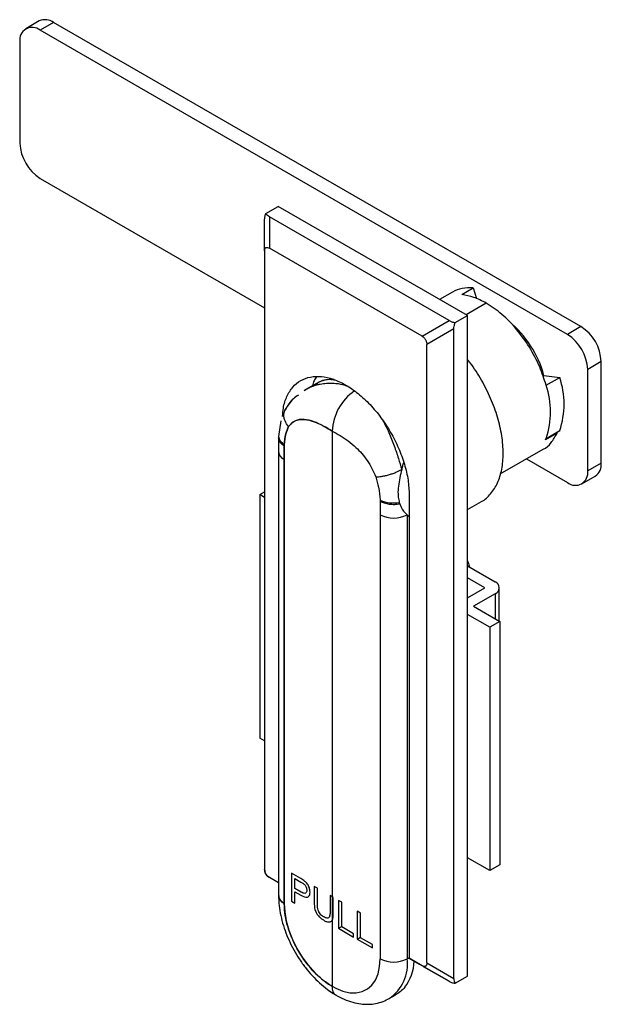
# Model space of a CAD drawing. Header units: millimetres. Extents: x 10 to 553, y 34 to 418.
# Tile 9 of 10: x 363 to 424, y 202 to 305. Entities that reach past the tile are written whole.
import ezdxf

# ---------------------------------------------------------------- set-up
doc = ezdxf.new("R2010")
doc.units = ezdxf.units.MM
doc.header["$LTSCALE"] = 2
doc.layers.add('1轮廓实线层', color=7, linetype='Continuous')

msp = doc.modelspace()

# ---------------------------------------------------------------- linework, layer by layer
at = {"layer": '1轮廓实线层'}
for p, q in [((365.38, 304.684), (363.966, 303.867)), ((366.88, 304.535), (365.466, 303.719)), ((422.035, 272.695), (366.88, 304.535)), ((420.62, 271.879), (365.466, 303.719)), ((363.345, 302.494), (363.345, 291.879)), ((365.466, 288.204), (388.942, 274.652)), ((389.076, 284.531), (390.356, 285.27)), ((410.155, 273.84), (390.356, 285.27)), ((388.942, 280.61), (388.942, 283.876)), ((389.442, 284.165), (389.442, 280.899)), ((408.241, 273.312), (389.442, 284.165)), ((388.942, 280.61), (388.942, 215.87)), ((405.413, 271.679), (389.442, 280.899)), ((408.588, 276.309), (407.233, 275.527)), ((409.564, 276.038), (410.766, 276.732)), ((410.766, 276.732), (411.095, 275.627)), ((412.135, 275.144), (410.015, 273.921)), ((405.413, 271.679), (408.241, 273.312)), ((408.875, 273.101), (410.155, 273.84)), ((410.155, 204.679), (410.155, 273.84)), ((408.741, 272.446), (405.913, 270.813)), ((408.741, 204.44), (408.741, 272.446)), ((422.035, 272.695), (420.62, 271.879)), ((405.913, 206.073), (405.913, 270.813)), ((424.156, 269.021), (422.742, 268.205)), ((422.742, 257.59), (422.742, 268.205)), ((424.156, 258.406), (424.156, 269.021)), ((418.053, 267.517), (418.17, 267.584)), ((418.17, 267.584), (419.821, 267.363)), ((418.406, 266.547), (419.821, 267.363)), ((393.178, 266.049), (393.086, 265.999)), ((394.364, 266.739), (393.176, 266.053)), ((390.651, 262.839), (390.409, 261.185)), ((390.651, 262.839), (390.409, 261.185)), ((390.407, 261.023), (390.407, 259.594)), ((390.407, 261.023), (390.407, 259.613)), ((419.543, 261.53), (418.341, 260.836)), ((418.341, 260.836), (418.387, 261.002)), ((418.406, 260.987), (419.821, 261.803)), ((419.543, 261.53), (419.474, 261.603)), ((413.599, 257.263), (418.087, 259.854)), ((416.331, 258.84), (420.62, 256.365)), ((424.156, 258.406), (422.742, 257.59)), ((422.12, 256.216), (423.534, 257.032)), ((388.447, 255.098), (388.942, 255.384)), ((388.942, 254.813), (388.447, 255.098)), ((388.447, 255.098), (388.447, 229.622)), ((404.074, 255.06), (404.074, 206.557)), ((403.037, 254.292), (403.083, 254.14)), ((410.155, 253.543), (411.624, 254.391)), ((403.823, 253.021), (403.862, 252.989)), ((410.155, 247.628), (413.054, 245.955)), ((411.994, 245.342), (410.155, 246.404)), ((410.155, 244.281), (411.994, 245.342)), ((413.494, 241.864), (413.494, 245.342)), ((413.054, 244.73), (410.792, 243.424)), ((413.054, 244.73), (413.054, 242.117)), ((410.792, 243.424), (413.549, 241.832)), ((412.489, 241.219), (410.155, 242.566)), ((413.549, 241.832), (412.489, 241.219)), ((412.489, 241.219), (412.489, 215.743)), ((413.549, 241.832), (413.549, 216.356)), ((388.942, 229.337), (388.447, 229.622)), ((412.489, 215.743), (410.155, 217.09)), ((392.725, 214.906), (391.77, 215.456)), ((391.77, 215.456), (391.77, 212.533)), ((413.549, 216.356), (412.489, 215.743)), ((390.407, 214.447), (389.442, 215.004)), ((389.442, 215.004), (389.442, 215.004)), ((392.105, 213.87), (392.105, 214.916)), ((392.105, 214.916), (392.752, 214.543)), ((392.759, 213.493), (392.105, 213.87)), ((392.105, 212.34), (392.105, 213.527)), ((392.105, 213.527), (392.752, 213.154)), ((394.473, 213.896), (394.138, 214.09)), ((394.138, 214.09), (394.138, 212.4)), ((394.473, 212.21), (394.473, 213.896)), ((391.77, 212.533), (392.105, 212.34)), ((395.791, 213.135), (395.791, 211.449)), ((396.128, 212.941), (395.791, 213.135)), ((396.128, 211.251), (396.128, 212.941)), ((397.008, 212.433), (396.673, 212.626)), ((396.673, 212.626), (396.673, 209.703)), ((397.008, 209.854), (397.008, 212.433)), ((398.973, 211.298), (398.639, 211.491)), ((398.639, 211.491), (398.639, 208.568)), ((398.973, 208.72), (398.973, 211.298)), ((396.673, 209.703), (397.008, 209.896)), ((396.673, 209.703), (398.256, 208.789)), ((398.256, 209.134), (397.008, 209.854)), ((398.256, 208.789), (398.256, 209.134)), ((398.639, 208.568), (398.973, 208.761)), ((398.639, 208.568), (400.221, 207.655)), ((400.221, 207.999), (398.973, 208.72)), ((400.221, 207.655), (400.221, 207.999)), ((403.862, 206.516), (404.074, 206.639)), ((405.413, 205.784), (404.074, 206.557)), ((404.074, 206.557), (405.135, 205.945)), ((404.578, 206.266), (405.135, 205.945)), ((408.241, 204.151), (405.413, 205.784)), ((405.545, 205.708), (408.241, 204.151)), ((405.913, 206.073), (408.741, 204.44)), ((408.875, 203.94), (410.155, 204.679)), ((401.977, 202.35), (402.591, 202.705))]:
    msp.add_line(p, q, dxfattribs=at)
at = {"layer": '1轮廓实线层', "flags": 128}
for points in [[(396.013, 261.755), (396.013, 229.198), (396.013, 203.617)], [(390.993, 258.788), (390.993, 259.587), (390.993, 260.214)], [(390.993, 260.214), (390.993, 259.432), (390.993, 258.788)], [(390.407, 259.604), (390.407, 235.045), (390.407, 213.129)], [(390.407, 259.604), (390.407, 234.914), (390.407, 213.129)], [(390.993, 212.313), (390.993, 228.114), (390.993, 238.339), (390.993, 248.563), (390.993, 258.788)], [(390.993, 258.788), (390.993, 256.806), (390.993, 254.583), (390.993, 252.09), (390.993, 249.296), (390.993, 246.614), (390.993, 243.655), (390.993, 240.388), (390.993, 236.783), (390.993, 232.805), (390.993, 228.413), (390.993, 224.823), (390.993, 220.958), (390.993, 216.795), (390.993, 212.313)], [(401.033, 254.418), (401.033, 253.636), (401.033, 252.991)], [(401.033, 252.991), (401.033, 251.009), (401.033, 248.786), (401.033, 246.294), (401.033, 243.499), (401.033, 240.818), (401.033, 237.858), (401.033, 234.592), (401.033, 230.987), (401.033, 227.008), (401.033, 222.617), (401.033, 219.027), (401.033, 215.161), (401.033, 210.999), (401.033, 206.516)], [(403.862, 252.989), (403.862, 251.005), (403.862, 248.782), (403.862, 246.29), (403.862, 243.495), (403.862, 240.814), (403.862, 237.855), (403.862, 234.589), (403.862, 230.984), (403.862, 227.005), (403.862, 222.614), (403.862, 219.025), (403.862, 215.16), (403.862, 210.998), (403.862, 206.516)], [(403.862, 252.989), (404.039, 252.813), (404.117, 252.718)], [(390.993, 212.313), (391.049, 211.416), (391.216, 210.475), (391.49, 209.51), (391.865, 208.543), (392.333, 207.596), (392.883, 206.689), (393.503, 205.843), (394.179, 205.077), (394.896, 204.407), (395.638, 203.85), (396.388, 203.417), (397.13, 203.117), (397.847, 202.959), (398.523, 202.945), (399.143, 203.075), (399.693, 203.347), (400.161, 203.754), (400.536, 204.288), (400.81, 204.936), (400.977, 205.685), (401.033, 206.516)]]:
    msp.add_lwpolyline(points, dxfattribs=at)
at = {"layer": '1轮廓实线层'}
for centre, radius, start, end in [((366.001, 303.309), 1.509, 54.38242, 114.30712), ((364.638, 302.704), 1.31, 50.79671, 189.21404), ((367.95, 292.088), 4.61, 182.60548, 237.39452), ((407.142, 264.485), 11.455, 15.69631, 49.86949), ((419.55, 268.811), 4.61, 2.60548, 57.39452), ((418.136, 267.995), 4.61, 2.60548, 57.39452), ((396.012, 263.768), 3.397, 86.67845, 119.08251), ((411.458, 264.583), 8.813, 341.61235, 18.38765), ((401.422, 261.498), 5.415, 124.57966, 177.28038), ((410.044, 263.767), 8.813, 341.61235, 18.38765), ((391.473, 261.265), 1.065, 183.35627, 243.2867), ((391.363, 259.672), 0.959, 184.04298, 247.25705), ((422.686, 258.244), 1.479, 305.01333, 6.29885), ((421.448, 257.38), 1.31, 230.79671, 9.21404), ((402.372, 257.395), 3.173, 245.00532, 282.08415), ((402.448, 255.721), 3.075, 242.61518, 297.38474), ((412.822, 245.342), 0.655, 290.78342, 69.21658), ((391.363, 213.197), 0.959, 184.04336, 247.26227), ((402.448, 209.246), 3.074, 242.60967, 297.39033), ((399.549, 205.958), 4.349, 303.93511, 7.37562), ((399.556, 206.559), 5.061, 323.12984, 356.42661)]:
    msp.add_arc(centre, radius, start, end, dxfattribs=at)
for points, knots in [([(388.942, 283.876), (388.949, 283.974), (388.964, 284.184), (389.037, 284.41), (389.076, 284.531)], [0, 0, 0, 0, 0.4669532, 1, 1, 1, 1]), ([(389.442, 284.165), (389.371, 284.214), (389.211, 284.323), (389.124, 284.457), (389.076, 284.531)], [0, 0, 0, 0, 0.4461817, 1, 1, 1, 1]), ([(388.942, 280.61), (388.947, 280.689), (388.955, 280.804), (389.015, 280.909), (389.073, 280.96), (389.148, 280.985), (389.269, 280.984), (389.371, 280.934), (389.442, 280.899)], [0, 0, 0, 0, 0.2641707, 0.3834395, 0.5001129, 0.61714, 0.7368291, 1, 1, 1, 1]), ([(410.766, 276.732), (410.367, 276.744), (409.569, 276.768), (408.915, 276.462), (408.588, 276.309)], [0, 0, 0, 0, 0.5001032, 1, 1, 1, 1]), ([(418.391, 266.547), (418.189, 267.191), (417.763, 268.545), (416.686, 270.565), (415.335, 272.445), (413.783, 274.057), (412.684, 274.782), (412.135, 275.144)], [0, 0, 0, 0, 0.18481646, 0.38861234, 0.59240823, 0.79620411, 1, 1, 1, 1]), ([(408.241, 273.312), (408.329, 273.269), (408.519, 273.177), (408.751, 273.127), (408.875, 273.101)], [0, 0, 0, 0, 0.4669532, 1, 1, 1, 1]), ([(408.741, 272.446), (408.748, 272.54), (408.763, 272.75), (408.835, 272.976), (408.875, 273.101)], [0, 0, 0, 0, 0.4461817, 1, 1, 1, 1]), ([(405.413, 271.679), (405.484, 271.632), (405.587, 271.564), (405.708, 271.425), (405.781, 271.314), (405.84, 271.195), (405.9, 271.021), (405.907, 270.898), (405.913, 270.813)], [0, 0, 0, 0, 0.2641707, 0.3834395, 0.5001129, 0.61714, 0.7368291, 1, 1, 1, 1]), ([(411.624, 254.391), (411.624, 254.391), (412.017, 254.537), (412.618, 255.167), (413.361, 256.275), (413.801, 257.724), (413.953, 259.398), (413.803, 261.249), (413.357, 263.201), (412.636, 265.185), (411.652, 267.103), (410.803, 268.479), (410.253, 269.124), (410.155, 269.239)], [0, 0, 0, 0, 0.0000448, 0.1085438, 0.2170428, 0.3255419, 0.4340409, 0.5425399, 0.651039, 0.759538, 0.868037, 0.9765361, 1, 1, 1, 1]), ([(390.83, 263.284), (390.847, 263.582), (390.894, 264.364), (391.254, 265.416), (391.863, 266.401), (392.697, 267.089), (393.711, 267.465), (394.867, 267.511), (396.122, 267.227), (397.427, 266.622), (398.732, 265.72), (399.987, 264.556), (401.144, 263.174), (402.157, 261.628), (402.99, 259.977), (403.605, 258.287), (404, 256.609), (404.049, 255.576), (404.074, 255.06)], [0, 0, 0, 0, 0.03928365, 0.1033314, 0.16737916, 0.23142692, 0.29547467, 0.35952243, 0.42357019, 0.48761794, 0.5516657, 0.61571346, 0.67976122, 0.74380897, 0.80785673, 0.87190449, 0.93595224, 1, 1, 1, 1]), ([(394.383, 267.436), (394.285, 267.304), (394.093, 267.046), (394.002, 266.682), (393.958, 266.504)], [0, 0, 0, 0, 0.5122974, 1, 1, 1, 1]), ([(394.385, 266.699), (394.455, 266.755), (394.862, 267.08), (395.52, 267.227), (396.14, 267.13), (396.268, 267.11)], [0, 0, 0, 0, 0.1420813, 0.82286, 1, 1, 1, 1]), ([(397.72, 266.37), (397.611, 266.419), (397.116, 266.644), (396.15, 266.767), (394.914, 266.714), (393.853, 266.433), (393.3, 266.098), (393.083, 265.966)], [0, 0, 0, 0, 0.0692932, 0.3158348, 0.5743091, 0.8323388, 1, 1, 1, 1]), ([(397.698, 266.385), (397.617, 266.422), (397.199, 266.613), (396.524, 266.712), (395.737, 266.756), (395.063, 266.705), (394.435, 266.58), (393.91, 266.406), (393.504, 266.234), (393.287, 266.111), (393.178, 266.049)], [0, 0, 0, 0, 0.0535278, 0.2758104, 0.4158471, 0.549574, 0.7059515, 0.83102, 0.9147465, 1, 1, 1, 1]), ([(391.955, 265.121), (391.952, 265.118), (391.566, 264.822), (391.33, 264.399), (391.097, 263.979)], [0, 0, 0, 0, 0.0090326, 1, 1, 1, 1]), ([(392.476, 265.524), (392.298, 265.399), (391.729, 264.998), (391.369, 264.42), (391.121, 264.023)], [0, 0, 0, 0, 0.3127781, 1, 1, 1, 1]), ([(391.46, 262.226), (391.316, 262.418), (391.095, 262.713), (390.972, 263.149), (390.946, 263.487), (391.015, 263.799), (391.093, 264.029), (391.192, 264.116), (391.211, 264.132)], [0, 0, 0, 0, 0.3029284, 0.4660003, 0.6325328, 0.7990654, 0.9621373, 1, 1, 1, 1]), ([(391.46, 262.226), (391.316, 262.418), (391.095, 262.713), (390.971, 263.15), (390.95, 263.485), (390.999, 263.784), (391.089, 263.948), (391.127, 264.02)], [0, 0, 0, 0, 0.3269956, 0.5030232, 0.6827865, 0.8625498, 1, 1, 1, 1]), ([(396.013, 261.755), (395.711, 261.934), (395.084, 262.308), (394.092, 262.789), (393.16, 263.017), (392.394, 262.949), (391.832, 262.698), (391.58, 262.379), (391.46, 262.226)], [0, 0, 0, 0, 0.1741268, 0.3620476, 0.5722902, 0.7271436, 0.8698394, 1, 1, 1, 1]), ([(391.46, 262.226), (391.582, 262.38), (391.824, 262.686), (392.332, 262.923), (392.902, 263.004), (393.572, 262.928), (394.336, 262.677), (395.173, 262.254), (395.734, 261.921), (396.013, 261.755)], [0, 0, 0, 0, 0.13152893, 0.26199823, 0.39052603, 0.51708169, 0.67645219, 0.83927067, 1, 1, 1, 1]), ([(401.321, 262.84), (401.533, 262.437), (401.974, 261.599), (402.497, 260.252), (402.939, 258.937), (403.175, 258.12), (403.286, 257.733)], [0, 0, 0, 0, 0.2557711, 0.531759, 0.7784775, 1, 1, 1, 1]), ([(390.994, 260.314), (391.028, 260.717), (391.089, 261.438), (391.347, 261.985), (391.46, 262.226)], [0, 0, 0, 0, 0.5598949, 1, 1, 1, 1]), ([(391.46, 262.226), (391.347, 261.985), (391.089, 261.438), (391.028, 260.717), (390.994, 260.314)], [0, 0, 0, 0, 0.4401052, 1, 1, 1, 1]), ([(390.42, 261.202), (390.416, 261.188), (390.38, 261.051), (390.507, 260.718), (390.813, 260.464), (390.994, 260.314)], [0, 0, 0, 0, 0.0439961, 0.4338246, 1, 1, 1, 1]), ([(390.993, 260.214), (390.881, 260.29), (390.649, 260.447), (390.44, 260.737), (390.422, 260.945), (390.413, 261.047)], [0, 0, 0, 0, 0.3232513, 0.6703865, 1, 1, 1, 1]), ([(390.416, 261.047), (390.422, 260.953), (390.435, 260.75), (390.636, 260.457), (390.875, 260.294), (390.993, 260.214)], [0, 0, 0, 0, 0.3064686, 0.6599798, 1, 1, 1, 1]), ([(396.013, 261.755), (396.292, 261.599), (396.853, 261.285), (397.69, 260.741), (398.454, 260.11), (399.124, 259.412), (399.694, 258.674), (400.202, 257.85), (400.444, 257.264), (400.566, 256.97)], [0, 0, 0, 0, 0.1607911, 0.3236095, 0.4829183, 0.609474, 0.7380018, 0.8684711, 1, 1, 1, 1]), ([(418.087, 259.854), (418.087, 259.854), (418.426, 259.98), (418.958, 260.51), (419.348, 261.19), (419.543, 261.53)], [0, 0, 0, 0, 0.0002062, 0.5001031, 1, 1, 1, 1]), ([(390.993, 260.214), (390.993, 260.233), (390.993, 260.266), (390.994, 260.299), (390.994, 260.314)], [0, 0, 0, 0, 0.559998, 1, 1, 1, 1]), ([(390.994, 260.314), (390.994, 260.295), (390.993, 260.262), (390.993, 260.229), (390.993, 260.214)], [0, 0, 0, 0, 0.5599456, 1, 1, 1, 1]), ([(390.993, 258.788), (390.899, 258.849), (390.709, 258.972), (390.521, 259.198), (390.416, 259.412), (390.417, 259.55), (390.417, 259.604)], [0, 0, 0, 0, 0.26916042, 0.54518447, 0.82116337, 1, 1, 1, 1]), ([(400.566, 256.97), (400.748, 256.973), (401.028, 256.979), (401.507, 257.068), (401.898, 257.164), (402.294, 257.288), (402.787, 257.473), (403.09, 257.631), (403.286, 257.733)], [0, 0, 0, 0, 0.2394567, 0.3683605, 0.5, 0.6316395, 0.7605433, 1, 1, 1, 1]), ([(403.286, 257.733), (403.222, 257.445), (403.09, 256.858), (402.924, 255.997), (402.886, 255.328), (402.926, 254.761), (402.993, 254.475), (403.037, 254.292)], [0, 0, 0, 0, 0.2362521, 0.4805246, 0.7146792, 0.8182176, 1, 1, 1, 1]), ([(403.496, 258.486), (403.478, 258.439), (403.436, 258.326), (403.367, 258.074), (403.318, 257.868), (403.286, 257.733)], [0, 0, 0, 0, 0.19716692, 0.47527986, 1, 1, 1, 1]), ([(400.566, 256.97), (400.679, 256.598), (400.937, 255.753), (400.998, 254.962), (401.032, 254.519)], [0, 0, 0, 0, 0.4401051, 1, 1, 1, 1]), ([(401.032, 254.519), (401.032, 254.5), (401.033, 254.466), (401.033, 254.433), (401.033, 254.418)], [0, 0, 0, 0, 0.5599456, 1, 1, 1, 1]), ([(401.033, 254.418), (401.172, 254.35), (401.454, 254.211), (401.984, 254.097), (402.547, 254.062), (402.907, 254.114), (403.083, 254.14)], [0, 0, 0, 0, 0.2451369, 0.5, 0.7548631, 1, 1, 1, 1]), ([(403.083, 254.14), (403.148, 253.975), (403.27, 253.665), (403.539, 253.282), (403.728, 253.109), (403.823, 253.021)], [0, 0, 0, 0, 0.3603005, 0.6762654, 1, 1, 1, 1]), ([(410.155, 248.168), (410.179, 248.12), (410.284, 247.913), (410.34, 247.678), (410.383, 247.497)], [0, 0, 0, 0, 0.2288687, 1, 1, 1, 1]), ([(389.442, 215.004), (389.371, 215.051), (389.268, 215.12), (389.148, 215.258), (389.073, 215.369), (389.015, 215.488), (388.955, 215.662), (388.947, 215.785), (388.942, 215.87)], [0, 0, 0, 0, 0.2641707, 0.3834395, 0.5001129, 0.61714, 0.7368291, 1, 1, 1, 1]), ([(388.942, 215.87), (388.948, 215.784), (388.963, 215.591), (389.036, 215.449), (389.076, 215.37)], [0, 0, 0, 0, 0.4461817, 1, 1, 1, 1]), ([(389.076, 215.37), (389.124, 215.295), (389.211, 215.161), (389.371, 215.052), (389.442, 215.004)], [0, 0, 0, 0, 0.5538183, 1, 1, 1, 1]), ([(393.166, 214.612), (393.096, 214.665), (392.949, 214.775), (392.801, 214.861), (392.725, 214.906)], [0, 0, 0, 0, 0.4822211, 1, 1, 1, 1]), ([(392.752, 214.543), (392.836, 214.495), (392.962, 214.423), (393.084, 214.317), (393.125, 214.281)], [0, 0, 0, 0, 0.6647282, 1, 1, 1, 1]), ([(393.436, 214.318), (393.389, 214.379), (393.305, 214.49), (393.209, 214.574), (393.166, 214.612)], [0, 0, 0, 0, 0.5583054, 1, 1, 1, 1]), ([(393.356, 213.68), (393.353, 213.621), (393.347, 213.51), (393.28, 213.394), (393.159, 213.345), (392.979, 213.376), (392.838, 213.451), (392.759, 213.493)], [0, 0, 0, 0, 0.1834662, 0.3452762, 0.5071449, 0.7266819, 1, 1, 1, 1]), ([(393.125, 214.281), (393.162, 214.236), (393.232, 214.152), (393.273, 214.05), (393.292, 214.002)], [0, 0, 0, 0, 0.5316102, 1, 1, 1, 1]), ([(393.292, 214.002), (393.312, 213.939), (393.349, 213.827), (393.354, 213.725), (393.356, 213.68)], [0, 0, 0, 0, 0.5641478, 1, 1, 1, 1]), ([(393.628, 213.925), (393.6, 214.004), (393.551, 214.14), (393.47, 214.265), (393.436, 214.318)], [0, 0, 0, 0, 0.5761337, 1, 1, 1, 1]), ([(393.493, 212.99), (393.559, 213.055), (393.678, 213.172), (393.693, 213.392), (393.7, 213.49)], [0, 0, 0, 0, 0.55778472, 1, 1, 1, 1]), ([(393.7, 213.49), (393.696, 213.569), (393.69, 213.709), (393.647, 213.86), (393.628, 213.925)], [0, 0, 0, 0, 0.5707417, 1, 1, 1, 1]), ([(390.442, 213.126), (390.431, 213.089), (390.38, 212.917), (390.574, 212.615), (390.857, 212.411), (390.993, 212.313)], [0, 0, 0, 0, 0.1251701, 0.5796224, 1, 1, 1, 1]), ([(390.407, 213.129), (390.41, 212.945), (390.42, 212.428), (390.524, 211.553), (390.746, 210.512), (391.068, 209.469), (391.483, 208.44), (391.983, 207.439), (392.561, 206.478), (393.21, 205.57), (393.922, 204.727), (394.689, 203.963), (395.49, 203.301), (396.079, 202.905), (396.39, 202.723), (396.427, 202.701)], [0, 0, 0, 0, 0.04759716, 0.13398828, 0.22014859, 0.30601443, 0.39155159, 0.47686748, 0.56213263, 0.64752934, 0.73321546, 0.81940382, 0.90628858, 0.98882036, 1, 1, 1, 1]), ([(390.407, 213.129), (390.41, 212.945), (390.42, 212.428), (390.524, 211.553), (390.746, 210.512), (391.068, 209.469), (391.483, 208.44), (391.983, 207.439), (392.561, 206.478), (393.21, 205.57), (393.922, 204.727), (394.689, 203.963), (395.506, 203.288), (396.365, 202.715), (397.258, 202.259), (398.141, 201.946), (398.991, 201.774), (399.791, 201.73), (400.581, 201.813), (401.321, 202.009), (401.768, 202.247), (401.974, 202.357)], [0, 0, 0, 0, 0.0308361, 0.0868051, 0.1426246, 0.1982533, 0.2536691, 0.3089415, 0.364181, 0.4195058, 0.4750181, 0.5308557, 0.5871445, 0.6439628, 0.7012621, 0.7585892, 0.8093214, 0.8582872, 0.9056848, 0.9565932, 1, 1, 1, 1]), ([(392.752, 213.154), (392.921, 213.066), (393.141, 212.951), (393.386, 212.937), (393.458, 212.973), (393.493, 212.99)], [0, 0, 0, 0, 0.6304484, 0.8244696, 1, 1, 1, 1]), ([(394.138, 212.4), (394.139, 212.283), (394.14, 212.094), (394.17, 211.892), (394.181, 211.815)], [0, 0, 0, 0, 0.6190203, 1, 1, 1, 1]), ([(396.013, 203.617), (395.645, 203.857), (394.909, 204.336), (393.858, 205.374), (392.911, 206.586), (392.1, 207.962), (391.479, 209.431), (391.07, 210.932), (391.018, 211.853), (390.993, 212.313)], [0, 0, 0, 0, 0.1400132, 0.28002337, 0.42003853, 0.56004627, 0.70670071, 0.85334795, 1, 1, 1, 1]), ([(394.181, 211.815), (394.201, 211.728), (394.236, 211.572), (394.306, 211.417), (394.336, 211.349)], [0, 0, 0, 0, 0.5618989, 1, 1, 1, 1]), ([(394.336, 211.349), (394.385, 211.261), (394.477, 211.098), (394.599, 210.969), (394.656, 210.909)], [0, 0, 0, 0, 0.53364011, 1, 1, 1, 1]), ([(394.536, 211.606), (394.516, 211.706), (394.473, 211.916), (394.473, 212.109), (394.473, 212.21)], [0, 0, 0, 0, 0.4752013, 1, 1, 1, 1]), ([(394.754, 211.203), (394.701, 211.273), (394.607, 211.399), (394.557, 211.543), (394.536, 211.606)], [0, 0, 0, 0, 0.5630802, 1, 1, 1, 1]), ([(395.791, 211.449), (395.791, 211.316), (395.791, 211.113), (395.739, 210.95), (395.722, 210.894)], [0, 0, 0, 0, 0.656391, 1, 1, 1, 1]), ([(394.656, 210.909), (394.741, 210.831), (394.902, 210.684), (395.07, 210.583), (395.149, 210.535)], [0, 0, 0, 0, 0.526602, 1, 1, 1, 1]), ([(395.117, 210.9), (395.043, 210.946), (394.917, 211.025), (394.802, 211.151), (394.754, 211.203)], [0, 0, 0, 0, 0.5834812, 1, 1, 1, 1]), ([(395.5, 210.764), (395.435, 210.774), (395.311, 210.793), (395.179, 210.866), (395.117, 210.9)], [0, 0, 0, 0, 0.5238321, 1, 1, 1, 1]), ([(395.149, 210.535), (395.243, 210.484), (395.405, 210.398), (395.557, 210.372), (395.62, 210.361)], [0, 0, 0, 0, 0.5829012, 1, 1, 1, 1]), ([(395.722, 210.894), (395.691, 210.851), (395.636, 210.774), (395.542, 210.767), (395.5, 210.764)], [0, 0, 0, 0, 0.55520049, 1, 1, 1, 1]), ([(395.62, 210.361), (395.69, 210.36), (395.812, 210.357), (395.901, 210.423), (395.938, 210.45)], [0, 0, 0, 0, 0.5786338, 1, 1, 1, 1]), ([(395.938, 210.45), (395.976, 210.493), (396.043, 210.568), (396.075, 210.683), (396.089, 210.732)], [0, 0, 0, 0, 0.5703702, 1, 1, 1, 1]), ([(396.089, 210.732), (396.101, 210.813), (396.126, 210.978), (396.127, 211.159), (396.128, 211.251)], [0, 0, 0, 0, 0.4927037, 1, 1, 1, 1]), ([(405.913, 206.073), (405.908, 205.994), (405.9, 205.88), (405.84, 205.775), (405.781, 205.723), (405.707, 205.698), (405.586, 205.699), (405.483, 205.75), (405.413, 205.784)], [0, 0, 0, 0, 0.2641707, 0.3834395, 0.5001129, 0.61714, 0.7368291, 1, 1, 1, 1]), ([(408.241, 204.151), (408.325, 204.11), (408.514, 204.018), (408.746, 203.968), (408.875, 203.94)], [0, 0, 0, 0, 0.4461817, 1, 1, 1, 1]), ([(408.741, 204.44), (408.748, 204.35), (408.763, 204.157), (408.836, 204.015), (408.875, 203.94)], [0, 0, 0, 0, 0.4669532, 1, 1, 1, 1]), ([(396.427, 202.701), (396.427, 202.701), (396.274, 202.731), (396.086, 203.032), (396.037, 203.422), (396.013, 203.617)], [0, 0, 0, 0, 0.0001021, 0.500051, 1, 1, 1, 1]), ([(403.605, 203.522), (403.464, 203.37), (403.189, 203.075), (402.785, 202.829), (402.589, 202.709)], [0, 0, 0, 0, 0.5145498, 1, 1, 1, 1])]:
    msp.add_open_spline(points, degree=3, knots=knots, dxfattribs=at)
msp.add_open_spline([(412.135, 275.144), (411.694, 275.374), (410.812, 275.832), (409.98, 275.969), (409.564, 276.038)], degree=3, dxfattribs=at)

doc.saveas('drawing.dxf')
